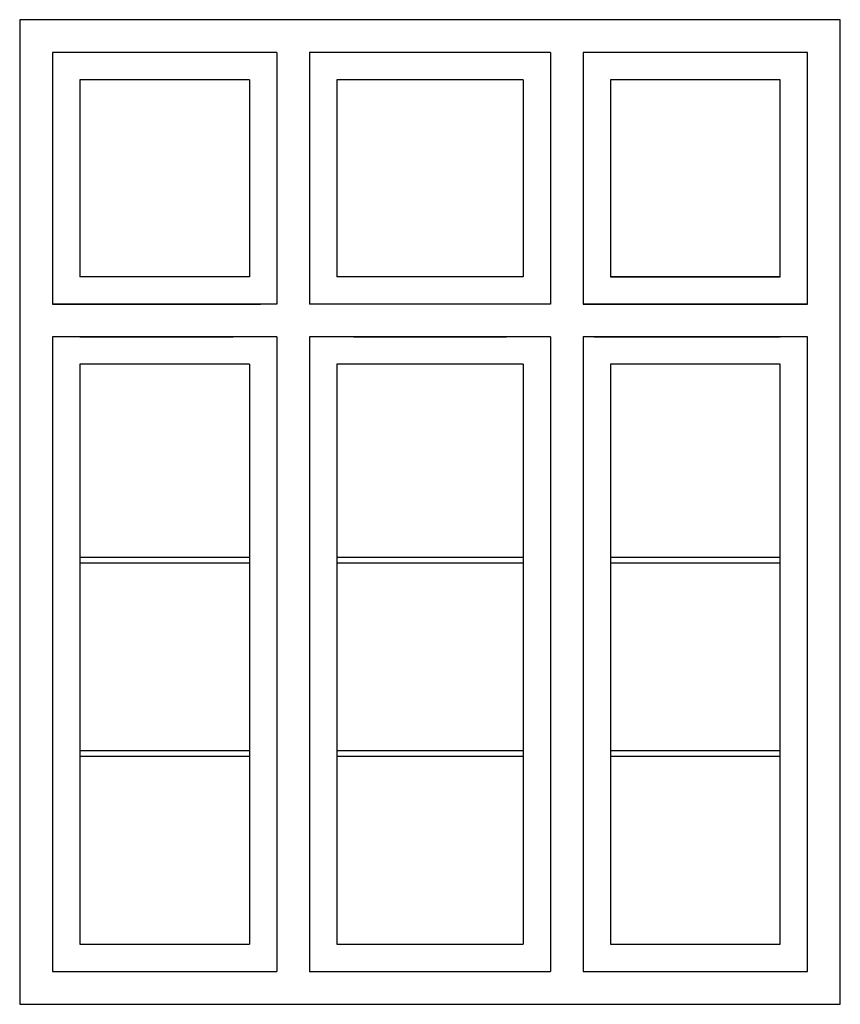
# Model space of a CAD drawing. Extents: x 100 to 1600, y 100 to 1900.
import ezdxf

# ---------------------------------------------------------------- set-up
doc = ezdxf.new("R2010")
doc.units = 0
doc.header["$LTSCALE"] = 0.7
doc.layers.get('0').update_dxf_attribs({"linetype": 'CONTINUOUS'})

msp = doc.modelspace()

# ---------------------------------------------------------------- linework, layer by layer
at = {"color": 7}
for p, q in [((1600, 1900), (100, 1900)), ((100, 1900), (100, 100)), ((1600, 100), (1600, 1900)), ((100, 100), (1600, 100))]:
    msp.add_line(p, q, dxfattribs=at)
at = {"color": 2}
for p, q in [((160, 1840), (160, 1380)), ((160, 1840), (160, 1380)), ((570, 1840), (160, 1840)), ((570, 1840), (570, 1380)), ((630, 1840), (630, 1380)), ((1070, 1840), (630, 1840)), ((1070, 1840), (1070, 1380)), ((1130, 1840), (1130, 1380)), ((1540, 1840), (1130, 1840)), ((1540, 1380), (1540, 1840)), ((1540, 1380), (1540, 1840)), ((210, 1790), (210, 1430)), ((520, 1790), (210, 1790)), ((520, 1790), (520, 1430)), ((1020, 1790), (680, 1790)), ((680, 1790), (680, 1430)), ((1020, 1790), (1020, 1430)), ((1490, 1790), (1180, 1790)), ((1180, 1790), (1180, 1430)), ((1490, 1430), (1490, 1790)), ((520, 1430), (210, 1430)), ((1020, 1430), (680, 1430)), ((1180, 1430), (1490, 1430)), ((1490, 1430), (1180, 1430)), ((160, 1380), (540, 1380)), ((570, 1380), (160, 1380)), ((1070, 1380), (630, 1380)), ((1130, 1380), (1540, 1380)), ((1540, 1380), (1130, 1380)), ((160, 1320), (160, 160)), ((570, 1320), (160, 1320)), ((210, 1320), (490, 1320)), ((570, 1320), (570, 160)), ((630, 1320), (630, 160)), ((1070, 1320), (630, 1320)), ((710, 1320), (990, 1320)), ((1070, 1320), (1070, 160)), ((1540, 1320), (1130, 1320)), ((1130, 1320), (1130, 160)), ((1150, 1320), (1490, 1320)), ((1540, 160), (1540, 1320)), ((210, 1270), (210, 210)), ((210, 1270), (210, 210)), ((520, 1270), (210, 1270)), ((520, 1270), (520, 210)), ((680, 1270), (680, 210)), ((1020, 1270), (680, 1270)), ((1020, 1270), (1020, 210)), ((1180, 1270), (1180, 210)), ((1490, 1270), (1180, 1270)), ((1490, 210), (1490, 1270)), ((1490, 210), (1490, 1270)), ((520, 916.7), (210, 916.7)), ((520, 906.7), (210, 906.7)), ((1020, 916.7), (680, 916.7)), ((1020, 906.7), (680, 906.7)), ((1490, 916.7), (1180, 916.7)), ((1490, 906.7), (1180, 906.7)), ((520, 563.3), (210, 563.3)), ((1020, 563.3), (680, 563.3)), ((1490, 563.3), (1180, 563.3)), ((520, 553.3), (210, 553.3)), ((1020, 553.3), (680, 553.3)), ((1490, 553.3), (1180, 553.3)), ((210, 210), (490, 210)), ((210, 210), (520, 210)), ((680, 210), (1020, 210)), ((710, 210), (990, 210)), ((1180, 210), (1490, 210)), ((1180, 210), (1490, 210)), ((160, 160), (540, 160)), ((160, 160), (570, 160)), ((630, 160), (1070, 160)), ((660, 160), (1040, 160)), ((1130, 160), (1540, 160)), ((1130, 160), (1540, 160))]:
    msp.add_line(p, q, dxfattribs=at)

doc.saveas('drawing.dxf')
